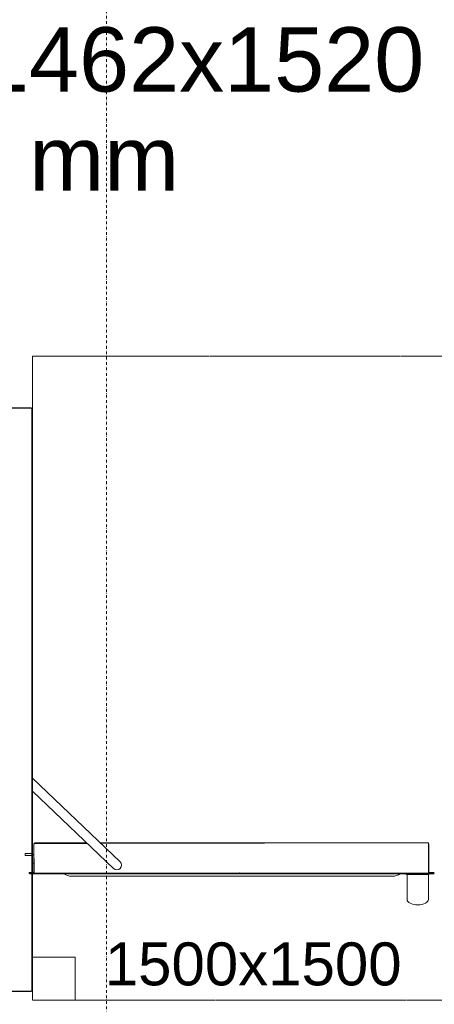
# Model space of a CAD drawing. Extents: x 0 to 92550, y 0 to 59400.
# Tile 30 of 87: x 20536 to 21502, y 36750 to 39044. Entities that reach past the tile are written whole.
import ezdxf
from ezdxf.xclip import XClip

# ---------------------------------------------------------------- set-up
doc = ezdxf.new("R2010")
doc.units = 0
doc.header["$MEASUREMENT"] = 0
doc.header["$XCLIPFRAME"] = 0
doc.linetypes.add('Streep-punt fijn', pattern=[1251.000023, 626.000023, -312.5, 0, -312.5])
doc.linetypes.add('Streeplijn fijn', pattern=[234.119993, 155.999994, -78.119999])
for name, color, linetype in [('ZZ 66 Lift', 7, 'Continuous'), ('ZZ A Stramien', 7, 'Continuous'), ('ZZ Info_tekst Algemeen', 7, 'Continuous'), ('ZZ Info_tekst Bouwbesluit', 7, 'Continuous')]:
    doc.layers.add(name, color=color, linetype=linetype)
doc.styles.add('GENERATED_STYLE_1', font='arial.ttf')

# ---------------------------------------------------------------- blocks, each defined once
blk = doc.blocks.new('Drawing_1_1', base_point=(5738.9, 6500))
at = {"layer": 'ZZ 66 Lift', "color": 7, "linetype": 'Continuous', "lineweight": 5, "ltscale": 0.01}
for p, q in [((20512.9, 38139.5), (20563.4, 38139.5)), ((20563.4, 38138.3), (20512.9, 38138.3)), ((20564.6, 38137), (20564.6, 36782)), ((20565.9, 36782), (20565.9, 38137)), ((20770.2, 37081.9), (20565.9, 37276.8)), ((20565.9, 37246.4), (20755, 37066)), ((20569.4, 37057.3), (20569.4, 37123.8)), ((20569.4, 37123.8), (20570.4, 37057.3)), ((20571.4, 37125.8), (20692.3, 37125.8)), ((20693.3, 37124.8), (20571.4, 37124.8)), ((20724.2, 37125.8), (21487.4, 37125.8)), ((21487.4, 37125.8), (20725.2, 37124.8)), ((21488.4, 37057.3), (21488.4, 37123.8)), ((21489.4, 37123.8), (21489.4, 37057.3)), ((20548.9, 37101), (20563.4, 37101)), ((20548.9, 37101), (20548.9, 37097)), ((20548.9, 37097), (20563.4, 37097)), ((20565.4, 37095), (20565.4, 37080)), ((20565.9, 37091), (20565.9, 37093)), ((20565.9, 37037.5), (20565.9, 37091)), ((20565.4, 37079), (20565.4, 37080)), ((20565.4, 37079), (20569.4, 37079)), ((20568.3, 37057.3), (20559.8, 37057.3)), ((20559.8, 37056.3), (20568.3, 37056.3)), ((20559.8, 37055.3), (21502, 37055.3)), ((21502, 37054.3), (20559.8, 37054.3)), ((20568.3, 37056.3), (20568.3, 37057.3)), ((20568.3, 37056.3), (20568.4, 37056.3)), ((21422.1, 37053.8), (20639.5, 37053.8)), ((21405.1, 37048.4), (20656.6, 37048.4)), ((21047.4, 37055.3), (21046.4, 37056.3)), ((21048.4, 37055.3), (21049.4, 37056.3)), ((21435.9, 37054.3), (21437.6, 37052.6)), ((21438.4, 37052.3), (21438.4, 36994.3)), ((21438.4, 37052.3), (21438.4, 36994.3)), ((21488.4, 37052.3), (21490.9, 37054.3)), ((21488.4, 36994.3), (21488.4, 37052.3)), ((21490.4, 37056.3), (21491.5, 37056.3)), ((21491.5, 37057.3), (21491.5, 37056.3)), ((21502, 37057.3), (21491.5, 37057.3)), ((21491.5, 37056.3), (21502, 37056.3)), ((20563.4, 36780.8), (20512.9, 36780.8)), ((20512.9, 36779.5), (20563.4, 36779.5)), ((20565.9, 36782), (20565.9, 36784))]:
    blk.add_line(p, q, dxfattribs=at)
at = {"layer": 'ZZ 66 Lift', "color": 7, "linetype": 'Continuous', "lineweight": 5, "ltscale": 0.01, "flags": 128}
for points in [[(21440.5, 37052.3), (21438.6, 37052.3)], [(21443.2, 37052.3), (21442.1, 37052.3), (21441, 37052.3)], [(21443.2, 37052.3), (21448.1, 37052.3), (21456.7, 37052.3), (21466.4, 37052.3), (21475.6, 37052.3), (21482.9, 37052.3)], [(21485.7, 37052.3), (21484.6, 37052.3), (21483.5, 37052.3)], [(21488.5, 37052.3), (21485.7, 37052.3)]]:
    blk.add_lwpolyline(points, dxfattribs=at)
at = {"layer": 'ZZ 66 Lift', "color": 7, "linetype": 'Continuous', "lineweight": 5, "ltscale": 0.01}
for centre, radius, start, end in [((20563.4, 38137), 2.5, 0, 90), ((20563.4, 38137), 1.25, 0, 90), ((20571.4, 37123.8), 2, 90, 180), ((20571.4, 37123.8), 1, 90, 180), ((21487.4, 37123.8), 2, 0, 90), ((21487.4, 37123.8), 1, 0, 90), ((20563.4, 37095), 6, 0, 90), ((20563.4, 37095), 2, 0, 90), ((20762.6, 37074), 11, 226.3628, 46.3628), ((20559.8, 37055.8), 1.5, 90, 270), ((20559.8, 37055.8), 0.5, 90, 270), ((20568.4, 37057.3), 2, 270, 0), ((20568.4, 37057.3), 1, 270, 0), ((20639.7, 37054), 0.3, 90, 235.3404), ((20656.6, 37078.4), 30, 235.3404, 270), ((21405.1, 37078.4), 30, 270, 304.6596), ((21405.1, 37078.4), 30, 270, 304.6596), ((21422, 37054), 0.3, 304.6596, 90), ((21422, 37054), 0.3, 304.6596, 90), ((21438.3, 37053.3), 1, 225, 270), ((21490.4, 37057.3), 2, 180, 270), ((21488.5, 37053.3), 1, 270, 315), ((21490.4, 37057.3), 1, 180, 270), ((20563.4, 36782), 1.25, 270, 0), ((20563.4, 36782), 2.5, 270, 0)]:
    blk.add_arc(centre, radius, start, end, dxfattribs=at)
for start_param, end_param in [(3.141593, 4.712389), (4.712389, 6.283185)]:
    blk.add_ellipse((21463.4, 36994.3), major_axis=(25, 0), ratio=0.5, start_param=start_param, end_param=end_param, dxfattribs=at)
at = {"layer": 'ZZ A Stramien', "color": 7, "linetype": 'Streep-punt fijn', "lineweight": 9, "ltscale": 0.01}
blk.add_line((20738.9, 6500), (20738.9, 52900), dxfattribs=at)
at = {"layer": 'ZZ Info_tekst Bouwbesluit', "color": 7, "linetype": 'Streeplijn fijn', "lineweight": 5, "ltscale": 0.01}
for p, q in [((22065.9, 38260), (20565.9, 38260)), ((20565.9, 38260), (20565.9, 36760)), ((20565.9, 36760), (22065.9, 36760))]:
    blk.add_line(p, q, dxfattribs=at)
at = {"layer": 'ZZ Info_tekst Bouwbesluit', "color": 7, "linetype": 'Continuous', "lineweight": 5, "ltscale": 0.01}
for p, q in [((20665.9, 36860), (20565.9, 36860)), ((20665.9, 36760), (20665.9, 36860))]:
    blk.add_line(p, q, dxfattribs=at)
at = {"layer": 'ZZ Info_tekst Algemeen', "color": 7, "linetype": 'Continuous', "lineweight": 5, "insert": (19748.9, 38813.1), "char_height": 150, "attachment_point": 5, "line_spacing_factor": 0.921593, "style": 'GENERATED_STYLE_1'}
blk.add_mtext('\\A1;{\\pqc;\\fArial|b0|i0|c0|p0;\\W1.000000;Aesy Personenlift A-5000 1462x1520\\P\\pqc;\\fArial|b0|i0|c0|p0;\\W1.000000;platform: 1100x1467 mm}', dxfattribs=at)
at = {"layer": 'ZZ Info_tekst Bouwbesluit', "color": 7, "linetype": 'Continuous', "lineweight": 5, "insert": (20734.5, 36843.4), "char_height": 100, "attachment_point": 4, "style": 'GENERATED_STYLE_1'}
blk.add_mtext('\\A1;{\\pqj;\\fArial|b0|i0|c0|p0;\\W1.000000;1500x1500}', dxfattribs=at)

msp = doc.modelspace()

# ---------------------------------------------------------------- block references
at = {"color": 7, "linetype": 'Continuous', "lineweight": 25, "ltscale": 0.01}
ref = msp.add_blockref('Drawing_1_1', (5738.9, 6500), dxfattribs=at)
XClip(ref).set_block_clipping_path([(1000, 1000), (66950, 58400)])

doc.saveas('drawing.dxf')
